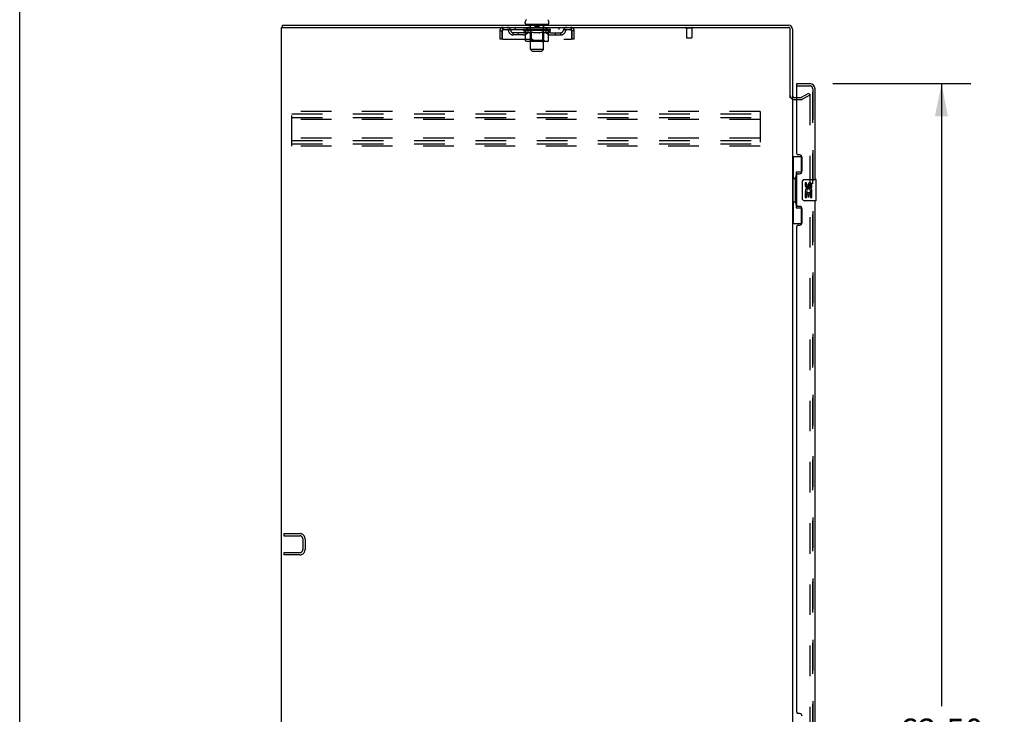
# Model space of a CAD drawing. Header units: inches. Extents: x 0 to 262, y 0 to 169.
# Tile 3 of 33: x 0 to 46, y 90 to 123. Entities that reach past the tile are written whole.
import ezdxf

# ---------------------------------------------------------------- set-up
doc = ezdxf.new("R2010")
doc.units = ezdxf.units.IN
doc.header["$LTSCALE"] = 14.384615
doc.header["$MEASUREMENT"] = 0
doc.linetypes.add('HIDDEN', pattern=[0.2, 0.1, -0.1])
doc.layers.get('0').update_dxf_attribs({"linetype": 'CONTINUOUS'})
for name, color, linetype in [('DEFAULT_2', 8, 'HIDDEN'), ('DIMENSIONS', 7, 'CONTINUOUS'), ('LEFTHAND_DOOR_ASSEMBLY', 7, 'CONTINUOUS'), ('RIGHTHAND_DOOR_ASSEMBLY', 7, 'CONTINUOUS')]:
    doc.layers.add(name, color=color, linetype=linetype)
doc.styles.get("Standard").update_dxf_attribs({"font": 'arial.ttf'})
doc.dimstyles.new('DIMSTYLE_1', dxfattribs={"dimtxt": 1.153846, "dimasz": 1.538462, "dimexe": 0.09, "dimexo": 0.07, "dimgap": 0.0375, "dimtad": 0, "dimtih": 1, "dimtoh": 1, "dimzin": 4, "dimdsep": 46, "dimtxsty": 'Standard', "dimblk": '_FILLED', "dimblk1": '_FILLED', "dimblk2": '_FILLED', "dimcen": 0.09, "dimadec": 3, "dimazin": 1, "dimtfac": 1, "dimtdec": 3, "dimtofl": 0, "dimtmove": 0, "dimatfit": 3, "dimldrblk": '_FILLED', "dimfxl": 0, "dimtolj": 1, "dimtzin": 4, "dimarcsym": 0})

# ---------------------------------------------------------------- blocks, each defined once
blk = doc.blocks.new('_FILLED')
at = {"color": 0, "linetype": 'ByBlock'}
blk.add_solid([(0, 0), (-1, 0.2), (-1, -0.2)], dxfattribs=at)
blk = doc.blocks.new('*D10')
at = {"layer": 'DIMENSIONS', "color": 2, "linetype": 'Continuous'}
for p, q in [((38.187, 119.523), (44.681, 119.523)), ((43.297, 119.523), (43.297, 90.26)), ((43.297, 57.023), (43.297, 86.221)), ((38.187, 57.023), (44.681, 57.023))]:
    blk.add_line(p, q, dxfattribs=at)
at = {"layer": 'DIMENSIONS', "color": 2, "linetype": 'Continuous', "xscale": 1.5384615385, "yscale": 1.5384615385, "zscale": 1.5384615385}
for p, rotation in [((43.297, 119.523), 90), ((43.297, 57.023), 270)]:
    blk.add_blockref('_FILLED', p, dxfattribs=dict(at, rotation=rotation))
at = {"layer": 'DIMENSIONS', "color": 2, "linetype": 'Continuous', "insert": (43.297, 89.683), "char_height": 1.1538, "width": 5.9022, "attachment_point": 2, "line_spacing_factor": 0.9}
blk.add_mtext('62.50\\PDOORS', dxfattribs=at)

msp = doc.modelspace()

# ---------------------------------------------------------------- linework, layer by layer
at = {"color": 7, "linetype": 'Continuous'}
for p, q in [((0, 0), (0, 169.231)), ((12.351, 122.169), (12.351, 122.273)), ((23.736, 122.372), (23.736, 122.412)), ((23.799, 122.303), (23.799, 122.273)), ((24.799, 122.303), (23.799, 122.303)), ((24.799, 122.303), (24.799, 122.273)), ((24.861, 122.372), (24.861, 122.412))]:
    msp.add_line(p, q, dxfattribs=at)
at = {"color": 3, "linetype": 'Continuous'}
for p, q in [((12.299, 50.377), (12.299, 122.169)), ((12.299, 122.169), (36.105, 122.169)), ((12.351, 122.273), (36.11, 122.273)), ((36.195, 118.856), (36.195, 122.079)), ((36.299, 122.084), (36.299, 118.857)), ((36.384, 118.877), (36.503, 118.877)), ((36.299, 118.825), (36.299, 57.721))]:
    msp.add_line(p, q, dxfattribs=at)
at = {"color": 7, "linetype": 'Continuous'}
for centre, radius, start, end in [((23.88, 122.412), 0.144, 124.6624, 180), ((23.805, 122.372), 0.069, 180, 265), ((24.792, 122.372), 0.069, 275, 360), ((24.718, 122.412), 0.144, 360, 55.3376), ((36.11, 122.084), 0.085, 0, 90)]:
    msp.add_arc(centre, radius, start, end, dxfattribs=at)
at = {"color": 3, "linetype": 'Continuous'}
for centre, radius, start, end in [((36.105, 122.079), 0.09, 0, 90), ((36.11, 122.084), 0.189, 0, 90), ((36.384, 118.962), 0.085, 180, 270)]:
    msp.add_arc(centre, radius, start, end, dxfattribs=at)
at = {"layer": 'DEFAULT_2', "color": 8, "linetype": 'HIDDEN'}
for p, q in [((22.716, 122.065), (22.716, 122.169)), ((23.268, 122.169), (23.268, 122.065)), ((23.861, 122.065), (23.861, 122.169)), ((23.979, 122.303), (23.979, 122.273)), ((23.999, 121.122), (23.999, 122.273)), ((24.194, 122.293), (24.194, 122.213)), ((24.394, 122.203), (24.204, 122.203)), ((24.404, 122.293), (24.404, 122.213)), ((24.599, 121.122), (24.599, 122.273)), ((24.619, 122.303), (24.619, 122.273)), ((24.736, 122.065), (24.736, 122.169)), ((25.33, 122.169), (25.33, 122.065)), ((25.882, 122.169), (25.882, 122.065)), ((31.587, 122.126), (31.303, 122.126)), ((31.321, 122.126), (31.321, 121.679)), ((31.569, 122.126), (31.569, 121.679)), ((22.549, 122.002), (22.549, 121.607)), ((22.549, 122.002), (22.653, 122.002)), ((22.653, 122.002), (22.653, 121.607)), ((22.683, 121.607), (22.683, 122.002)), ((22.716, 122.065), (25.882, 122.065)), ((23.184, 121.814), (23.184, 121.918)), ((23.667, 121.918), (23.184, 121.918)), ((23.667, 121.814), (23.184, 121.814)), ((23.434, 121.814), (23.434, 121.918)), ((23.666, 122.019), (23.666, 122.065)), ((23.765, 121.949), (23.666, 122.019)), ((24.932, 122.019), (23.666, 122.019)), ((23.675, 122.059), (23.675, 122.065)), ((23.684, 122.055), (23.684, 122.059)), ((23.684, 122.055), (24.914, 122.055)), ((23.693, 122.055), (23.693, 122.059)), ((23.694, 122.055), (23.694, 122.059)), ((23.704, 122.059), (23.704, 122.065)), ((23.72, 122.055), (23.72, 122.059)), ((23.722, 122.055), (23.722, 122.059)), ((23.75, 122.059), (23.75, 122.065)), ((23.765, 122.055), (23.765, 122.059)), ((23.765, 121.544), (23.765, 121.949)), ((23.765, 121.949), (23.779, 121.94)), ((23.768, 122.055), (23.768, 122.059)), ((23.972, 122.059), (23.771, 122.059)), ((23.793, 121.931), (23.779, 121.94)), ((23.806, 121.924), (23.792, 121.931)), ((23.82, 121.917), (23.806, 121.924)), ((23.814, 122.059), (23.814, 122.065)), ((23.815, 122.055), (23.815, 122.059)), ((23.816, 122.055), (23.816, 122.059)), ((23.819, 122.055), (23.819, 122.059)), ((23.833, 121.912), (23.819, 121.917)), ((23.826, 122.055), (23.826, 122.059)), ((23.826, 122.055), (23.826, 122.059)), ((23.829, 122.055), (23.829, 122.059)), ((23.833, 122.055), (23.833, 122.059)), ((23.846, 121.907), (23.833, 121.912)), ((23.837, 122.055), (23.837, 122.059)), ((23.95, 121.907), (23.846, 121.907)), ((23.851, 122.055), (23.851, 122.059)), ((23.869, 122.055), (23.869, 122.059)), ((23.87, 122.055), (23.87, 122.061)), ((23.89, 122.055), (23.89, 122.059)), ((23.89, 122.055), (23.89, 122.059)), ((23.892, 122.059), (23.892, 122.065)), ((23.901, 122.055), (23.901, 122.059)), ((23.906, 122.055), (23.906, 122.059)), ((23.915, 122.055), (23.915, 122.059)), ((23.926, 122.055), (23.926, 122.063)), ((23.942, 122.055), (23.942, 122.059)), ((23.945, 122.055), (23.945, 122.059)), ((23.95, 121.907), (23.964, 121.912)), ((23.977, 121.917), (23.964, 121.912)), ((23.972, 122.055), (23.972, 122.059)), ((24.039, 122.059), (23.977, 122.059)), ((23.991, 121.924), (23.977, 121.917)), ((23.982, 122.059), (23.982, 122.065)), ((23.986, 121.547), (23.986, 122.016)), ((23.989, 122.055), (23.989, 122.059)), ((24.005, 121.932), (23.991, 121.924)), ((23.994, 122.055), (23.994, 122.059)), ((24, 122.055), (24, 122.064)), ((24.004, 122.055), (24.004, 122.059)), ((24.018, 121.94), (24.004, 121.932)), ((24.015, 122.055), (24.015, 122.059)), ((24.032, 121.95), (24.018, 121.94)), ((24.032, 121.544), (24.032, 121.95)), ((24.032, 121.95), (24.061, 121.94)), ((24.039, 122.055), (24.039, 122.059)), ((24.114, 122.059), (24.055, 122.059)), ((24.09, 121.931), (24.061, 121.94)), ((24.075, 122.055), (24.075, 122.059)), ((24.082, 122.059), (24.082, 122.065)), ((24.086, 122.055), (24.086, 122.059)), ((24.088, 122.055), (24.088, 122.065)), ((24.117, 121.924), (24.089, 121.932)), ((24.091, 122.055), (24.091, 122.059)), ((24.098, 122.055), (24.098, 122.059)), ((24.114, 122.055), (24.114, 122.059)), ((24.145, 121.917), (24.117, 121.924)), ((24.194, 122.059), (24.14, 122.059)), ((24.172, 121.912), (24.145, 121.917)), ((24.153, 122.055), (24.153, 122.059)), ((24.2, 121.907), (24.172, 121.912)), ((24.184, 122.059), (24.299, 122.065)), ((24.189, 122.059), (24.189, 122.065)), ((24.189, 122.059), (24.189, 122.065)), ((24.189, 122.065), (24.189, 122.065)), ((24.189, 122.055), (24.189, 122.059)), ((24.193, 122.055), (24.193, 122.059)), ((24.194, 122.055), (24.194, 122.059)), ((24.195, 122.055), (24.195, 122.059)), ((24.398, 121.907), (24.2, 121.907)), ((24.278, 122.059), (24.23, 122.059)), ((24.235, 122.055), (24.235, 122.059)), ((24.278, 122.055), (24.278, 122.059)), ((24.296, 122.059), (24.296, 122.059)), ((24.296, 122.055), (24.296, 122.059)), ((24.296, 122.055), (24.296, 122.059)), ((24.299, 122.059), (24.299, 122.065)), ((24.299, 122.065), (24.413, 122.059)), ((24.301, 122.055), (24.301, 122.059)), ((24.301, 122.055), (24.301, 122.059)), ((24.301, 122.059), (24.301, 122.059)), ((24.32, 122.055), (24.32, 122.059)), ((24.32, 122.059), (24.368, 122.059)), ((24.362, 122.055), (24.362, 122.059)), ((24.398, 121.907), (24.426, 121.912)), ((24.403, 122.055), (24.403, 122.059)), ((24.403, 122.055), (24.403, 122.059)), ((24.403, 122.059), (24.458, 122.059)), ((24.404, 122.055), (24.404, 122.059)), ((24.408, 122.059), (24.408, 122.065)), ((24.408, 122.065), (24.409, 122.065)), ((24.408, 122.055), (24.408, 122.059)), ((24.409, 122.059), (24.409, 122.065)), ((24.454, 121.918), (24.425, 121.912)), ((24.445, 122.055), (24.445, 122.059)), ((24.482, 121.924), (24.453, 121.917)), ((24.51, 121.932), (24.481, 121.924)), ((24.484, 122.055), (24.484, 122.059)), ((24.484, 122.059), (24.543, 122.059)), ((24.499, 122.055), (24.499, 122.059)), ((24.507, 122.055), (24.507, 122.059)), ((24.509, 122.055), (24.509, 122.065)), ((24.539, 121.941), (24.51, 121.932)), ((24.512, 122.055), (24.512, 122.059)), ((24.515, 122.059), (24.515, 122.065)), ((24.523, 122.055), (24.523, 122.059)), ((24.568, 121.95), (24.538, 121.941)), ((24.559, 122.055), (24.559, 122.059)), ((24.559, 122.059), (24.621, 122.059)), ((24.568, 121.544), (24.568, 121.95)), ((24.568, 121.95), (24.583, 121.941)), ((24.597, 121.932), (24.582, 121.941)), ((24.583, 122.055), (24.583, 122.059)), ((24.594, 122.055), (24.594, 122.059)), ((24.612, 121.924), (24.597, 121.932)), ((24.598, 122.055), (24.598, 122.064)), ((24.604, 122.055), (24.604, 122.059)), ((24.609, 122.055), (24.609, 122.059)), ((24.626, 121.917), (24.611, 121.924)), ((24.612, 121.547), (24.612, 122.016)), ((24.615, 122.059), (24.615, 122.065)), ((24.626, 122.055), (24.626, 122.059)), ((24.626, 122.059), (24.932, 122.059)), ((24.64, 121.912), (24.626, 121.917)), ((24.654, 121.907), (24.64, 121.912)), ((24.653, 122.055), (24.653, 122.059)), ((24.748, 121.907), (24.654, 121.907)), ((24.656, 122.055), (24.656, 122.059)), ((24.671, 122.055), (24.671, 122.063)), ((24.683, 122.055), (24.683, 122.059)), ((24.692, 122.055), (24.692, 122.059)), ((24.696, 122.055), (24.696, 122.059)), ((24.706, 122.059), (24.706, 122.065)), ((24.707, 122.055), (24.707, 122.059)), ((24.707, 122.055), (24.707, 122.059)), ((24.728, 122.055), (24.728, 122.061)), ((24.728, 122.055), (24.728, 122.059)), ((24.746, 122.055), (24.746, 122.059)), ((24.748, 121.907), (24.762, 121.912)), ((24.76, 122.055), (24.76, 122.059)), ((24.777, 121.917), (24.762, 121.912)), ((24.765, 122.055), (24.765, 122.059)), ((24.768, 122.055), (24.768, 122.059)), ((24.772, 122.055), (24.772, 122.059)), ((24.772, 122.055), (24.772, 122.059)), ((24.791, 121.924), (24.777, 121.917)), ((24.779, 122.055), (24.779, 122.059)), ((24.782, 122.055), (24.782, 122.059)), ((24.783, 122.055), (24.783, 122.059)), ((24.784, 122.059), (24.784, 122.065)), ((24.806, 121.932), (24.791, 121.924)), ((24.82, 121.941), (24.805, 121.932)), ((24.811, 122.062), (24.931, 122.063)), ((24.811, 122.059), (24.811, 122.062)), ((24.835, 121.951), (24.82, 121.941)), ((24.83, 122.055), (24.83, 122.059)), ((24.833, 122.055), (24.833, 122.059)), ((24.835, 121.951), (24.932, 122.019)), ((24.835, 121.544), (24.835, 121.951)), ((24.847, 122.059), (24.847, 122.065)), ((24.876, 122.055), (24.876, 122.059)), ((24.878, 122.055), (24.878, 122.059)), ((24.894, 122.059), (24.894, 122.065)), ((24.904, 122.055), (24.904, 122.059)), ((24.905, 122.055), (24.905, 122.059)), ((24.914, 122.055), (24.914, 122.059)), ((24.922, 122.059), (24.922, 122.065)), ((24.93, 121.918), (25.413, 121.918)), ((24.93, 121.814), (25.413, 121.814)), ((24.931, 122.059), (24.931, 122.063)), ((24.932, 122.019), (24.932, 122.059)), ((25.163, 121.814), (25.163, 121.918)), ((25.413, 121.814), (25.413, 121.918)), ((25.915, 122.002), (25.915, 121.607)), ((25.945, 121.607), (25.945, 122.002)), ((26.049, 122.002), (25.945, 122.002)), ((26.049, 121.607), (26.049, 122.002)), ((31.559, 121.669), (31.331, 121.669)), ((22.653, 121.607), (22.549, 121.607)), ((22.683, 121.607), (25.915, 121.607)), ((24.792, 121.507), (23.808, 121.507)), ((23.986, 121.547), (23.946, 121.507)), ((24.612, 121.547), (23.986, 121.547)), ((24.044, 121.511), (24.041, 121.514)), ((24.049, 121.508), (24.046, 121.51)), ((24.051, 121.507), (24.049, 121.508)), ((24.054, 121.507), (24.051, 121.507)), ((24.612, 121.547), (24.651, 121.507)), ((26.049, 121.607), (25.945, 121.607)), ((24.068, 121.053), (23.999, 121.122)), ((24.599, 121.122), (23.999, 121.122)), ((24.068, 121.053), (24.53, 121.053)), ((24.53, 121.053), (24.599, 121.122)), ((36.299, 118.825), (36.299, 118.857)), ((36.503, 118.877), (36.703, 118.877)), ((36.72, 118.882), (37.059, 119.078)), ((37.111, 118.988), (36.772, 118.792)), ((37.059, 119.078), (37.111, 118.988)), ((37.111, 119.008), (37.111, 57.539)), ((36.384, 118.773), (36.703, 118.773)), ((12.778, 116.586), (12.778, 118.211)), ((34.778, 118.211), (12.778, 118.211)), ((12.778, 118.107), (34.778, 118.107)), ((12.778, 117.94), (34.778, 117.94)), ((34.778, 118.211), (34.778, 116.586)), ((34.778, 117.836), (12.778, 117.836)), ((34.778, 116.961), (12.778, 116.961)), ((12.778, 116.857), (34.778, 116.857)), ((12.778, 116.69), (34.778, 116.69)), ((34.778, 116.586), (12.778, 116.586)), ((12.403, 98.377), (12.403, 98.273)), ((12.403, 98.377), (13.156, 98.377)), ((12.403, 98.273), (13.156, 98.273)), ((13.299, 98.131), (13.299, 97.624)), ((13.403, 98.131), (13.403, 97.624)), ((12.403, 97.481), (12.403, 97.377)), ((13.156, 97.481), (12.403, 97.481)), ((13.156, 97.377), (12.403, 97.377))]:
    msp.add_line(p, q, dxfattribs=at)
for points in [[(22.683, 122.002), (22.685, 122.021), (22.687, 122.04), (22.69, 122.058), (22.692, 122.075), (22.695, 122.091), (22.697, 122.107), (22.699, 122.121), (22.702, 122.133), (22.704, 122.144), (22.706, 122.153), (22.709, 122.16), (22.711, 122.165), (22.713, 122.168), (22.716, 122.169)], [(25.882, 122.169), (25.884, 122.168), (25.886, 122.165), (25.889, 122.16), (25.891, 122.153), (25.894, 122.144), (25.896, 122.133), (25.898, 122.121), (25.901, 122.107), (25.903, 122.091), (25.905, 122.075), (25.908, 122.058), (25.91, 122.04), (25.912, 122.021), (25.915, 122.002)], [(22.683, 122.002), (22.685, 122.009), (22.687, 122.016), (22.69, 122.023), (22.692, 122.03), (22.695, 122.036), (22.697, 122.042), (22.699, 122.047), (22.702, 122.052), (22.704, 122.056), (22.706, 122.059), (22.709, 122.062), (22.711, 122.064), (22.713, 122.065), (22.716, 122.065)], [(25.882, 122.065), (25.884, 122.065), (25.886, 122.064), (25.889, 122.062), (25.891, 122.059), (25.894, 122.056), (25.896, 122.052), (25.898, 122.047), (25.901, 122.042), (25.903, 122.036), (25.905, 122.03), (25.908, 122.023), (25.91, 122.016), (25.912, 122.009), (25.915, 122.002)], [(23.808, 121.507), (23.802, 121.507), (23.797, 121.508), (23.792, 121.51), (23.787, 121.511), (23.783, 121.514), (23.779, 121.517), (23.775, 121.52), (23.771, 121.524), (23.769, 121.529), (23.767, 121.534), (23.765, 121.539), (23.765, 121.544)], [(24.033, 121.534), (24.033, 121.539), (24.032, 121.544)], [(24.034, 121.529), (24.033, 121.534), (24.033, 121.539), (24.032, 121.544)], [(24.046, 121.51), (24.044, 121.511), (24.041, 121.514), (24.039, 121.517), (24.037, 121.52), (24.036, 121.524), (24.034, 121.529)], [(24.039, 121.517), (24.037, 121.52), (24.036, 121.524)], [(24.546, 121.507), (24.549, 121.507), (24.551, 121.508), (24.554, 121.51), (24.556, 121.511), (24.559, 121.514), (24.561, 121.517), (24.563, 121.52), (24.564, 121.524), (24.566, 121.529), (24.567, 121.534), (24.567, 121.539), (24.568, 121.544)], [(24.792, 121.507), (24.798, 121.507), (24.803, 121.508), (24.808, 121.51), (24.813, 121.511), (24.817, 121.514), (24.821, 121.517), (24.825, 121.52), (24.829, 121.524), (24.831, 121.529), (24.833, 121.534), (24.835, 121.539), (24.835, 121.544)], [(37.094, 119.028), (37.094, 119.028), (37.092, 119.028), (37.09, 119.027), (37.088, 119.027), (37.086, 119.026)], [(37.098, 119.027), (37.096, 119.028), (37.094, 119.028)], [(37.098, 119.027), (37.1, 119.027), (37.101, 119.026), (37.103, 119.025), (37.105, 119.024), (37.106, 119.022), (37.107, 119.02), (37.109, 119.019), (37.11, 119.017), (37.11, 119.015), (37.111, 119.012), (37.111, 119.01), (37.111, 119.008)]]:
    msp.add_lwpolyline(points, dxfattribs=at)
for centre, radius, start, end in [((22.716, 122.002), 0.167, 90, 180), ((22.895, 122.002), 0.167, 8.0716, 90), ((23.956, 122.002), 0.167, 90, 171.9284), ((23.805, 122.372), 0.069, 265, 270), ((23.969, 122.273), 0.03, 0, 90), ((24.184, 122.293), 0.01, 0, 90), ((24.204, 122.213), 0.01, 180, 270), ((24.394, 122.213), 0.01, 270, 360), ((24.414, 122.293), 0.01, 90, 180), ((24.629, 122.273), 0.03, 90, 180), ((24.641, 122.002), 0.167, 8.0716, 90), ((24.792, 122.372), 0.069, 270, 275), ((25.702, 122.002), 0.167, 90, 171.9284), ((25.882, 122.002), 0.167, 0, 90), ((31.303, 122.148), 0.0215, 90, 270), ((31.587, 122.148), 0.0215, 270, 90), ((22.716, 122.002), 0.063, 90, 180), ((22.896, 122.003), 0.0625, 7.9863, 90), ((23.184, 122.043), 0.229, 187.9863, 270), ((23.184, 122.043), 0.125, 188.0716, 270), ((23.667, 122.043), 0.125, 270, 351.9284), ((23.667, 122.043), 0.229, 270, 352.0137), ((23.956, 122.003), 0.0625, 90, 172.0137), ((23.946, 122.016), 0.0398, 0, 90), ((24.651, 122.016), 0.0398, 90, 180), ((24.642, 122.003), 0.0625, 7.9863, 90), ((24.93, 122.043), 0.229, 187.9863, 270), ((24.93, 122.043), 0.125, 188.0716, 270), ((25.413, 122.043), 0.125, 270, 351.9284), ((25.413, 122.043), 0.229, 270, 352.0137), ((25.702, 122.003), 0.0625, 90, 172.0137), ((25.882, 122.002), 0.063, 0, 90), ((31.331, 121.679), 0.01, 180, 270), ((31.559, 121.679), 0.01, 270, 360), ((36.384, 118.962), 0.189, 180, 270), ((36.703, 118.91), 0.033, 270, 300), ((36.703, 118.91), 0.137, 270, 300), ((13.156, 98.131), 0.246, 0, 90), ((13.156, 98.131), 0.142, 0, 90), ((13.156, 97.624), 0.246, 270, 360), ((13.156, 97.624), 0.142, 270, 360)]:
    msp.add_arc(centre, radius, start, end, dxfattribs=at)
for centre, major_axis, ratio, start_param, end_param in [((24.299, 122.065), (0.633, 0.007), 0.05963, 2.96643, 3.140963), ((23.646, 122.054), (0.198, 0), 0.060556, 0.430652, 1.470503), ((24.299, 122.065), (0.633, 0), 0.060556, -3.141593, -2.96706), ((23.646, 122.047), (0.198, 0.002), 0.05963, 1.376596, 1.469874), ((24.299, 122.065), (0.633, 0.013), 0.05688, 2.791345, 2.965878), ((23.69, 122.054), (0.198, -0.002), 0.05963, 0.605815, 1.645666), ((23.621, 122.054), (0.198, 0.002), 0.05963, 0.25549, 1.295341), ((24.299, 122.065), (0.633, -0.007), 0.05963, -2.96643, -2.791898), ((23.69, 122.047), (0.198, 0), 0.060556, 1.551758, 1.645036), ((23.621, 122.047), (0.198, 0.004), 0.05688, 1.20151, 1.294789), ((23.691, 122.049), (0.164, 0.002), 0.05963, 1.065228, 1.614276), ((23.671, 122.049), (0.164, 0.003), 0.05688, 0.890143, 1.43919), ((23.729, 122.049), (0.164, 0), 0.060556, 1.240391, 1.789438), ((24.299, 122.065), (0.633, 0.019), 0.052395, 2.616403, 2.790936), ((23.753, 122.054), (0.198, -0.004), 0.05688, 0.7809, 1.820751), ((23.618, 122.054), (0.198, 0.004), 0.05688, 0.080405, 1.120256), ((24.299, 122.065), (0.633, -0.013), 0.05688, -2.791345, -2.616812), ((23.753, 122.047), (0.198, -0.002), 0.05963, 1.72692, 1.820198), ((23.618, 122.047), (0.198, 0.006), 0.052395, 1.026568, 1.119847), ((23.671, 122.049), (0.164, 0.005), 0.052395, 0.715201, 1.264248), ((23.785, 122.049), (0.164, -0.002), 0.05963, 1.415553, 1.9646), ((24.299, 122.065), (0.633, 0.025), 0.046319, 2.441654, 2.616187), ((23.832, 122.054), (0.198, -0.006), 0.052395, 0.955842, 1.995693), ((23.635, 122.054), (0.198, 0.006), 0.052395, -0.094537, 0.945314), ((24.299, 122.065), (0.633, -0.019), 0.052395, -2.616403, -2.44187), ((23.832, 122.047), (0.198, -0.004), 0.05688, 1.902006, 1.995284), ((23.635, 122.047), (0.198, 0.008), 0.046319, 0.851819, 0.945098), ((23.689, 122.049), (0.164, 0.006), 0.046319, 0.540452, 1.089499), ((23.856, 122.049), (0.164, -0.003), 0.05688, 1.590638, 2.139686), ((24.299, 122.065), (0.633, 0.029), 0.038841, 2.267123, 2.441656), ((23.925, 122.054), (0.198, -0.008), 0.046319, 1.130591, 2.170442), ((23.672, 122.054), (0.198, 0.008), 0.046319, -0.269286, 0.770565), ((24.299, 122.065), (0.633, -0.025), 0.046319, -2.441654, -2.267121), ((23.925, 122.047), (0.198, -0.006), 0.052395, 2.076947, 2.170226), ((23.672, 122.047), (0.198, 0.009), 0.038841, 0.677289, 0.770567), ((23.726, 122.049), (0.164, 0.008), 0.038841, 0.365921, 0.914969), ((23.94, 122.049), (0.164, -0.005), 0.052395, 1.76558, 2.314627), ((24.299, 122.065), (0.633, 0.033), 0.030195, 2.09281, 2.267343), ((24.03, 122.054), (0.198, -0.009), 0.038841, 1.305122, 2.344973), ((23.728, 122.054), (0.198, 0.009), 0.038841, -0.443817, 0.596034), ((24.299, 122.065), (0.633, -0.029), 0.038841, -2.267123, -2.092591), ((24.03, 122.047), (0.198, -0.008), 0.046319, 2.251696, 2.344975), ((23.728, 122.047), (0.198, 0.01), 0.030195, 0.502975, 0.596254), ((23.78, 122.049), (0.164, 0.009), 0.030195, 0.191608, 0.740655), ((24.036, 122.049), (0.164, -0.006), 0.046319, 1.940329, 2.489376), ((23.802, 122.054), (0.198, 0.01), 0.030195, -0.61813, 0.421721), ((24.143, 122.054), (0.198, -0.01), 0.030195, 1.479435, 2.519286), ((24.299, 122.065), (0.633, 0.036), 0.020645, 1.918687, 2.09322), ((24.299, 122.065), (0.633, -0.033), 0.030195, -2.09281, -1.918277), ((24.143, 122.047), (0.198, -0.009), 0.038841, 2.426227, 2.519505), ((23.802, 122.047), (0.198, 0.011), 0.020645, 0.328852, 0.422131), ((23.85, 122.049), (0.164, 0.009), 0.020645, 0.017485, 0.566532), ((24.139, 122.049), (0.164, -0.008), 0.038841, 2.11486, 2.663907), ((23.89, 122.054), (0.198, 0.011), 0.020645, -0.792253, 0.247598), ((24.261, 122.054), (0.198, -0.011), 0.020645, 1.653558, 2.693409), ((24.299, 122.065), (0.633, 0.038), 0.010478, 1.744704, 1.919237), ((24.299, 122.065), (0.633, -0.036), 0.020645, -1.918687, -1.744154), ((24.261, 122.047), (0.198, -0.01), 0.030195, 2.60054, 2.693819), ((23.89, 122.047), (0.198, 0.012), 0.010478, 0.154869, 0.248148), ((23.934, 122.049), (0.164, 0.01), 0.010478, 6.126688, 6.675735), ((24.248, 122.049), (0.164, -0.009), 0.030195, 2.289173, 2.83822), ((23.991, 122.054), (0.198, 0.012), 0.010478, -0.966236, -0.000846), ((24.38, 122.054), (0.198, -0.012), 0.010478, 1.827541, 2.867392), ((24.299, 122.065), (0.633, -0.038), 0.010478, -1.744704, -1.570171), ((24.38, 122.047), (0.198, -0.011), 0.020645, 2.774664, 2.867942), ((24.358, 122.049), (0.164, -0.009), 0.020645, 2.463296, 3.012344), ((24.218, 122.054), (0.198, 0.012), 0.010478, 0.274201, 1.314052), ((24.132, 122.049), (0.164, 0.01), 0.010478, -0.000483, 0.504314), ((24.102, 122.047), (0.198, 0.012), 0.010478, 0.099668, 0.192946), ((24.299, 122.065), (0.633, 0.038), 0.010478, -1.571421, -1.396888), ((24.496, 122.047), (0.198, -0.012), 0.010478, 2.948646, 3.041925), ((24.466, 122.049), (0.164, -0.01), 0.010478, 2.637279, 3.142076), ((24.337, 122.054), (0.198, 0.011), 0.020645, 0.448184, 1.488034), ((24.24, 122.049), (0.164, 0.009), 0.020645, 0.129249, 0.678296), ((24.218, 122.047), (0.198, 0.011), 0.020645, 0.273651, 0.366929), ((24.606, 122.054), (0.198, -0.012), 0.010478, -3.140747, -2.175357), ((24.299, 122.065), (0.633, 0.036), 0.020645, -1.397439, -1.222906), ((24.299, 122.065), (0.633, -0.038), 0.010478, 1.222355, 1.396888), ((24.455, 122.054), (0.198, 0.01), 0.030195, 0.622307, 1.662158), ((24.35, 122.049), (0.164, 0.009), 0.030195, 0.303372, 0.852419), ((24.663, 122.049), (0.164, -0.01), 0.010478, 2.749043, 3.29809), ((24.707, 122.054), (0.198, -0.011), 0.020645, 2.893995, 3.933846), ((24.337, 122.047), (0.198, 0.01), 0.030195, 0.447774, 0.541052), ((24.707, 122.047), (0.198, -0.012), 0.010478, 2.893445, 2.986723), ((24.299, 122.065), (0.633, 0.033), 0.030195, -1.223315, -1.048783), ((24.299, 122.065), (0.633, -0.036), 0.020645, 1.048373, 1.222906), ((24.568, 122.054), (0.198, 0.009), 0.038841, 0.79662, 1.836471), ((24.458, 122.049), (0.164, 0.008), 0.038841, 0.477686, 1.026733), ((24.747, 122.049), (0.164, -0.009), 0.020645, 2.57506, 3.124108), ((24.796, 122.054), (0.198, -0.01), 0.030195, 2.719872, 3.759723), ((24.672, 122.054), (0.198, 0.008), 0.046319, 0.971151, 2.011002), ((24.455, 122.047), (0.198, 0.009), 0.038841, 0.622087, 0.715366), ((24.796, 122.047), (0.198, -0.011), 0.020645, 2.719462, 2.812741), ((24.299, 122.065), (0.633, 0.029), 0.038841, -1.049002, -0.874469), ((24.299, 122.065), (0.633, -0.033), 0.030195, 0.87425, 1.048783), ((24.562, 122.049), (0.164, 0.006), 0.046319, 0.652216, 1.201263), ((24.766, 122.054), (0.198, 0.006), 0.052395, 1.1459, 2.185751), ((24.817, 122.049), (0.164, -0.009), 0.030195, 2.400937, 2.949985), ((24.87, 122.054), (0.198, -0.009), 0.038841, 2.545558, 3.585409), ((24.657, 122.049), (0.164, 0.005), 0.052395, 0.826965, 1.376012), ((24.568, 122.047), (0.198, 0.008), 0.046319, 0.796618, 0.889896), ((24.87, 122.047), (0.198, -0.01), 0.030195, 2.545339, 2.638617), ((24.845, 122.054), (0.198, 0.004), 0.05688, 1.320842, 2.360692), ((24.299, 122.065), (0.633, 0.025), 0.046319, -0.874471, -0.699939), ((24.299, 122.065), (0.633, -0.029), 0.038841, 0.699936, 0.874469), ((24.926, 122.054), (0.198, -0.008), 0.046319, 2.371028, 3.410879), ((24.872, 122.049), (0.164, -0.008), 0.038841, 2.226624, 2.775671), ((24.908, 122.054), (0.198, 0.002), 0.05963, 1.495927, 2.535778), ((24.742, 122.049), (0.164, 0.003), 0.05688, 1.001907, 1.550954), ((24.963, 122.054), (0.198, -0.006), 0.052395, 2.196279, 3.23613), ((24.909, 122.049), (0.164, -0.006), 0.046319, 2.052093, 2.601141), ((24.672, 122.047), (0.198, 0.006), 0.052395, 0.971367, 1.064645), ((24.952, 122.054), (0.198, 0), 0.060556, 2.364024, 2.71094), ((24.926, 122.047), (0.198, -0.009), 0.038841, 2.371026, 2.464304), ((24.98, 122.054), (0.198, -0.004), 0.05688, 2.021337, 3.061188), ((24.299, 122.065), (0.633, 0.019), 0.052395, -0.699723, -0.52519), ((24.299, 122.065), (0.633, -0.025), 0.046319, 0.525406, 0.699939), ((24.976, 122.054), (0.198, -0.002), 0.05963, 1.846251, 2.886102), ((24.813, 122.049), (0.164, 0.002), 0.05963, 1.176993, 1.72604), ((24.927, 122.049), (0.164, -0.005), 0.052395, 1.877344, 2.426392), ((24.868, 122.049), (0.164, 0), 0.060556, 1.352155, 1.901202), ((24.926, 122.049), (0.164, -0.003), 0.05688, 1.702402, 2.25145), ((24.907, 122.049), (0.164, -0.002), 0.05963, 1.527317, 2.076364), ((24.766, 122.047), (0.198, 0.004), 0.05688, 1.146309, 1.239587), ((24.963, 122.047), (0.198, -0.008), 0.046319, 2.196495, 2.289773), ((24.299, 122.065), (0.633, 0.013), 0.05688, -0.524781, -0.350248), ((24.299, 122.065), (0.633, -0.019), 0.052395, 0.350657, 0.52519), ((24.952, 122.047), (0.198, -0.002), 0.05963, 1.764997, 1.971333), ((24.845, 122.047), (0.198, 0.002), 0.05963, 1.321394, 1.414673), ((24.98, 122.047), (0.198, -0.006), 0.052395, 2.021746, 2.115024), ((24.299, 122.065), (0.633, 0.007), 0.05963, -0.349695, -0.175162), ((24.299, 122.065), (0.633, -0.013), 0.05688, 0.175715, 0.350248), ((24.908, 122.047), (0.198, 0), 0.060556, 1.496556, 1.589835), ((24.976, 122.047), (0.198, -0.004), 0.05688, 1.846804, 1.940083), ((24.299, 122.065), (0.633, -0.007), 0.05963, 6.27665, 6.458348), ((24.299, 122.065), (0.633, 0), 0.060556, -0.174533, -0.058352)]:
    msp.add_ellipse(centre, major_axis=major_axis, ratio=ratio, start_param=start_param, end_param=end_param, dxfattribs=at)
at = {"layer": 'LEFTHAND_DOOR_ASSEMBLY', "color": 7, "linetype": 'Continuous'}
for p, q in [((36.503, 119.419), (36.503, 119.523)), ((36.523, 119.419), (36.503, 119.419)), ((36.299, 116.098), (36.739, 116.098)), ((36.338, 116.098), (36.338, 115.073)), ((36.703, 116.098), (36.703, 115.319)), ((36.476, 115.363), (36.476, 113.683)), ((36.703, 115.363), (36.476, 115.363)), ((36.316, 115.073), (36.316, 113.973)), ((36.316, 115.073), (36.439, 115.073)), ((36.439, 115.104), (36.439, 115.124)), ((36.439, 113.973), (36.439, 115.073)), ((36.762, 114.123), (36.762, 114.923)), ((36.862, 115.023), (37.402, 115.023)), ((36.899, 114.869), (36.899, 114.733)), ((36.962, 114.869), (36.899, 114.869)), ((36.962, 114.733), (36.962, 114.869)), ((37.027, 114.795), (37.027, 114.726)), ((37.088, 114.733), (37.088, 114.775)), ((37.151, 114.775), (37.151, 114.639)), ((37.214, 114.639), (37.214, 114.775)), ((37.417, 114.038), (37.417, 115.008)), ((36.899, 114.408), (36.899, 114.178)), ((36.918, 114.408), (36.899, 114.408)), ((36.952, 114.408), (36.979, 114.427)), ((36.952, 114.408), (37.214, 114.408)), ((36.962, 114.178), (36.962, 114.345)), ((36.962, 114.345), (37.027, 114.345)), ((37.027, 114.345), (37.027, 114.209)), ((37.088, 114.209), (37.088, 114.345)), ((37.088, 114.345), (37.151, 114.345)), ((37.143, 114.444), (37.201, 114.419)), ((37.151, 114.639), (37.214, 114.639)), ((37.151, 114.345), (37.151, 114.178)), ((37.214, 114.178), (37.214, 114.408)), ((36.316, 113.973), (36.439, 113.973)), ((36.338, 113.973), (36.338, 112.948)), ((36.439, 113.923), (36.439, 113.943)), ((37.402, 114.023), (36.862, 114.023)), ((36.899, 114.178), (36.962, 114.178)), ((37.027, 114.209), (37.088, 114.209)), ((37.151, 114.178), (37.214, 114.178)), ((36.476, 113.683), (36.703, 113.683)), ((36.703, 113.728), (36.703, 112.948)), ((36.299, 112.948), (36.739, 112.948))]:
    msp.add_line(p, q, dxfattribs=at)
at = {"layer": 'LEFTHAND_DOOR_ASSEMBLY', "color": 3, "linetype": 'Continuous'}
for p, q in [((36.503, 119.523), (37.11, 119.523)), ((36.503, 116.231), (36.503, 119.399)), ((37.357, 115.023), (37.357, 119.277)), ((36.623, 116.171), (36.563, 116.171)), ((36.753, 115.421), (36.753, 116.041)), ((36.503, 113.816), (36.503, 115.231)), ((36.563, 115.291), (36.623, 115.291)), ((37.357, 88.773), (37.357, 114.023)), ((36.623, 113.756), (36.563, 113.756)), ((36.753, 113.006), (36.753, 113.626)), ((36.563, 112.876), (36.623, 112.876)), ((36.503, 89.981), (36.503, 112.816)), ((36.623, 89.921), (36.563, 89.921))]:
    msp.add_line(p, q, dxfattribs=at)
at = {"layer": 'LEFTHAND_DOOR_ASSEMBLY', "color": 8, "linetype": 'HIDDEN'}
for p, q in [((36.523, 119.419), (37.11, 119.419)), ((37.253, 57.27), (37.253, 119.277))]:
    msp.add_line(p, q, dxfattribs=at)
at = {"layer": 'LEFTHAND_DOOR_ASSEMBLY', "color": 7, "linetype": 'Continuous'}
for points in [[(36.476, 115.34), (36.476, 115.336), (36.476, 115.333), (36.477, 115.329), (36.479, 115.324), (36.48, 115.32), (36.482, 115.314), (36.485, 115.309), (36.488, 115.303), (36.491, 115.297), (36.495, 115.29), (36.499, 115.282), (36.504, 115.274), (36.509, 115.266), (36.512, 115.262)], [(36.762, 114.923), (36.762, 114.93), (36.763, 114.936), (36.764, 114.942), (36.765, 114.948), (36.767, 114.954), (36.769, 114.96)], [(36.512, 113.784), (36.509, 113.781), (36.504, 113.773), (36.499, 113.765), (36.495, 113.757), (36.491, 113.75), (36.488, 113.744), (36.485, 113.738), (36.482, 113.732), (36.48, 113.727), (36.479, 113.723), (36.477, 113.718), (36.476, 113.714), (36.476, 113.711), (36.476, 113.707)], [(36.769, 114.087), (36.767, 114.093), (36.765, 114.099), (36.764, 114.105), (36.763, 114.111), (36.762, 114.117), (36.762, 114.123)]]:
    msp.add_lwpolyline(points, dxfattribs=at)
at = {"layer": 'LEFTHAND_DOOR_ASSEMBLY', "color": 3, "linetype": 'Continuous'}
for centre, radius, start, end in [((36.523, 119.399), 0.02, 90, 180), ((37.11, 119.277), 0.246, 0, 90), ((36.563, 116.231), 0.06, 180, 270), ((36.623, 116.041), 0.13, 0, 90), ((36.563, 115.231), 0.06, 90, 180), ((36.623, 115.421), 0.13, 270, 360), ((36.563, 113.816), 0.06, 180, 270), ((36.623, 113.626), 0.13, 0, 90), ((36.563, 112.816), 0.06, 90, 180), ((36.623, 113.006), 0.13, 270, 360), ((36.563, 89.981), 0.06, 180, 270), ((36.623, 89.791), 0.13, 0, 90)]:
    msp.add_arc(centre, radius, start, end, dxfattribs=at)
at = {"layer": 'LEFTHAND_DOOR_ASSEMBLY', "color": 8, "linetype": 'HIDDEN'}
msp.add_arc((37.11, 119.277), 0.142, 0, 90, dxfattribs=at)
at = {"layer": 'LEFTHAND_DOOR_ASSEMBLY', "color": 7, "linetype": 'Continuous'}
for centre, radius, start, end in [((37.193, 119.133), 0.26, 90, 92.6236), ((36.862, 114.923), 0.1, 90, 158.7946), ((36.994, 114.733), 0.0943, 180, 360), ((36.994, 114.733), 0.0314, 180, 261.2295), ((36.993, 114.738), 0.0362, 263.4285, 341.7628), ((37.12, 114.775), 0.0943, 68.6999, 167.4338), ((37.119, 114.775), 0.0314, 0, 180.0485), ((37.12, 114.775), 0.0943, 0, 68.6704), ((37.402, 115.008), 0.015, 0, 90), ((37.053, 114.481), 0.154, 161.4199, 206.1963), ((37.057, 114.481), 0.157, 336.5966, 161.8791), ((37.057, 114.481), 0.157, 205.737, 207.8532), ((37.057, 114.481), 0.0943, 336.5966, 215.1122), ((36.862, 114.123), 0.1, 201.205, 270), ((37.402, 114.038), 0.015, 270, 360)]:
    msp.add_arc(centre, radius, start, end, dxfattribs=at)
for centre, start_param, end_param in [((36.543, 115.114), 0.699287, 1.51401), ((36.543, 115.114), -4.655602, -3.84088), ((36.543, 113.933), 0.699287, 1.51401), ((36.543, 113.933), -4.655602, -3.84088)]:
    msp.add_ellipse(centre, major_axis=(0, 0.18), ratio=0.579493, start_param=start_param, end_param=end_param, dxfattribs=at)
at = {"layer": 'RIGHTHAND_DOOR_ASSEMBLY', "color": 8, "linetype": 'HIDDEN'}
for p, q in [((36.523, 119.419), (37.11, 119.419)), ((37.253, 119.277), (37.253, 57.27))]:
    msp.add_line(p, q, dxfattribs=at)
msp.add_arc((37.11, 119.277), 0.142, 0, 90, dxfattribs=at)

# ---------------------------------------------------------------- dimensions: what is measured, and where the dimension line sits
at = {"layer": 'DIMENSIONS', "color": 2, "linetype": 'Continuous'}
dim = msp.add_linear_dim(base=(43.297, 57.023), p1=(38.117, 119.523), p2=(38.117, 57.023), angle=270, text='<>\\PDOORS', dimstyle='DIMSTYLE_1', dxfattribs=at)
dim.commit()
dim.dimension.update_dxf_attribs({"geometry": '*D10', "text_midpoint": (43.297, 88.24), "dimtype": 160})

doc.saveas('drawing.dxf')
